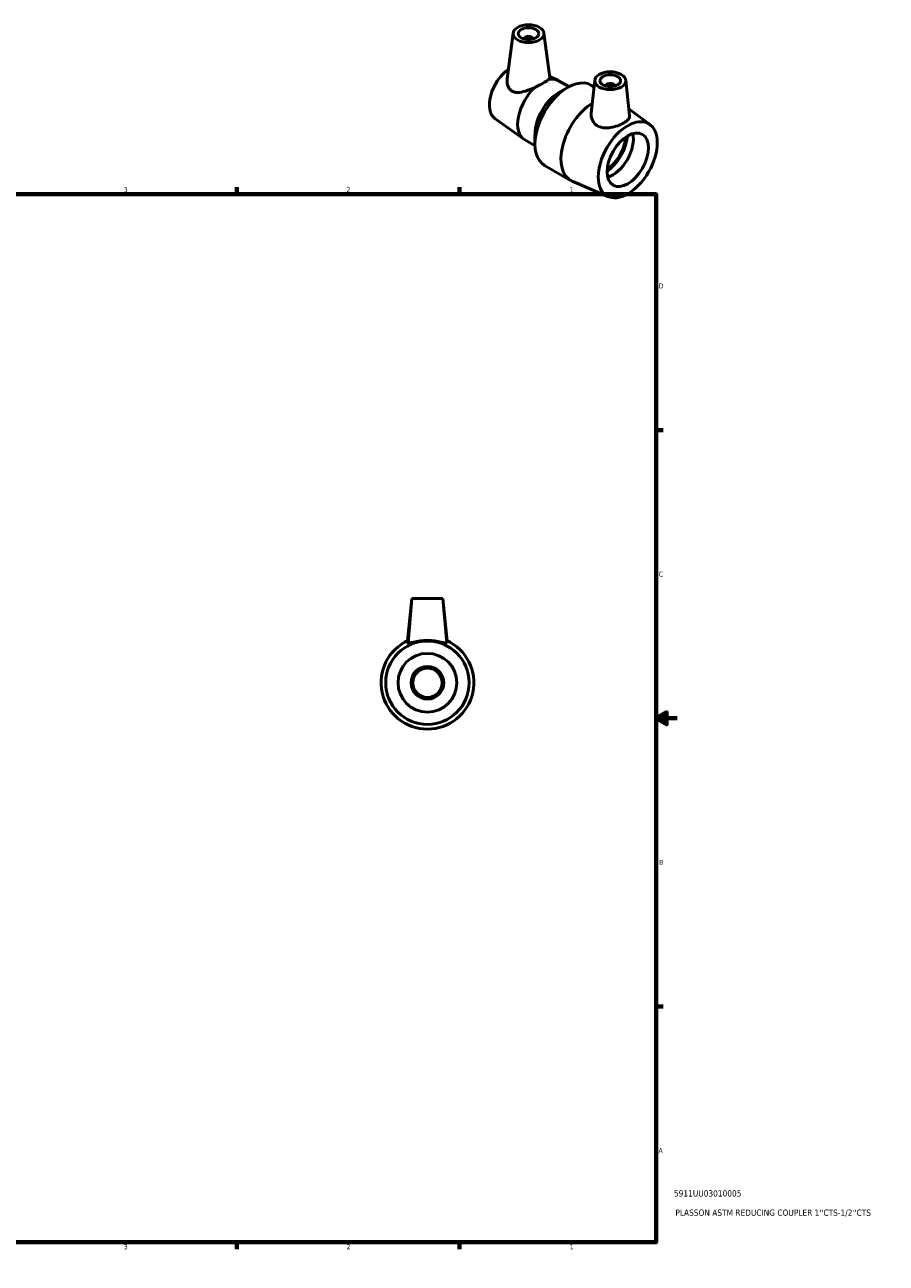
# Model space of a CAD drawing. Header units: inches. Extents: x 0.1 to 37.9, y 0.6 to 28.4.
# Tile 4 of 4: x 21.5 to 37.9, y 0.6 to 24.2. Entities that reach past the tile are written whole.
import ezdxf

# ---------------------------------------------------------------- set-up
doc = ezdxf.new("R2010")
doc.units = ezdxf.units.IN
doc.header["$MEASUREMENT"] = 0
for name, color, linetype, lineweight in [('Border (ANSI)', 7, 'Continuous', 70), ('Title (ANSI)', 7, 'Continuous', 50), ('Visible (ANSI)', 7, 'Continuous', 50)]:
    doc.layers.add(name, color=color, linetype=linetype, lineweight=lineweight)
doc.styles.add('Note Text (ANSI)', font='tahoma.ttf')
doc.styles.add('Text Style29', font='tahoma.ttf')

# ---------------------------------------------------------------- blocks, each defined once
blk = doc.blocks.new('Borders Default Border')
at = {"layer": 'Border (ANSI)'}
for p, q in [((4.25, 21), (4.25, 21.134)), ((8.5, 21), (8.5, 21.134)), ((12.75, 21), (12.75, 21.134)), ((21.25, 21), (21.25, 21.134)), ((25.5, 21), (25.5, 21.134)), ((29.75, 21), (29.75, 21.134)), ((0.5, 16.5), (0.366, 16.5)), ((33.5, 16.5), (33.634, 16.5)), ((0.5, 5.5), (0.366, 5.5)), ((33.5, 5.5), (33.634, 5.5)), ((4.25, 1), (4.25, 0.866)), ((8.5, 1), (8.5, 0.866)), ((12.75, 1), (12.75, 0.866)), ((21.25, 1), (21.25, 0.866)), ((25.5, 1), (25.5, 0.866)), ((29.75, 1), (29.75, 0.866))]:
    blk.add_line(p, q, dxfattribs=at)
at = {"layer": 'Border (ANSI)', "flags": 128}
for points in [[(17, 21.4), (17, 21), (16.885, 21.2), (17.115, 21.2), (17, 21)], [(0.5, 1), (0.5, 21), (33.5, 21), (33.5, 1), (0.5, 1)], [(0.1, 11), (0.5, 11), (0.3, 11.115), (0.3, 10.885), (0.5, 11)], [(33.9, 11), (33.5, 11), (33.7, 11.115), (33.7, 10.885), (33.5, 11)], [(17, 0.6), (17, 1), (16.885, 0.8), (17.115, 0.8), (17, 1)]]:
    blk.add_lwpolyline(points, dxfattribs=at)
at = {"layer": 'Border (ANSI)', "color": 5, "true_color": 0x0000ff, "char_height": 0.0945, "attachment_point": 7, "style": 'Note Text (ANSI)'}
for s, insert in [('8', (2.094, 21.038)), ('7', (6.346, 21.04)), ('6', (10.595, 21.038)), ('5', (14.847, 21.038)), ('4', (19.092, 21.04)), ('3', (23.346, 21.038)), ('2', (27.596, 21.04)), ('1', (31.854, 21.04)), ('D', (0.378, 19.203)), ('D', (33.553, 19.203)), ('C', (0.378, 13.701)), ('C', (33.552, 13.701)), ('B', (0.384, 8.203)), ('B', (33.558, 8.203)), ('A', (0.373, 2.703)), ('A', (33.547, 2.703)), ('8', (2.094, 0.863)), ('7', (6.346, 0.866)), ('6', (10.595, 0.864)), ('5', (14.847, 0.864)), ('4', (19.092, 0.866)), ('3', (23.346, 0.864)), ('2', (27.596, 0.866)), ('1', (31.854, 0.866))]:
    blk.add_mtext(s, dxfattribs=dict(at, insert=insert))
blk = doc.blocks.new('Title Blocks ANSI - Large')
at = {"layer": 'Title (ANSI)', "color": 5, "true_color": 0x0000ff, "style": 'Text Style29'}
for tag, p in [('PART_NUMBER_001', (0.341, 0.873)), ('DESCRIPTION_001', (0.369, 0.505))]:
    blk.add_attdef(tag, p, '', height=0.12, dxfattribs=at)

msp = doc.modelspace()

# ---------------------------------------------------------------- linework, layer by layer
at = {"layer": 'Visible (ANSI)'}
for p, q in [((30.772, 24.076), (30.66, 23.202)), ((30.988, 23.967), (30.988, 23.96)), ((31.145, 23.967), (31.145, 23.96)), ((31.361, 24.076), (31.471, 23.226)), ((31.468, 23.246), (31.624, 23.175)), ((31.642, 23.166), (31.839, 23.053)), ((32.331, 23.176), (32.263, 22.545)), ((32.921, 23.176), (32.994, 22.493)), ((31.648, 22.942), (31.813, 23.038)), ((32.258, 23.083), (32.317, 23.048)), ((32.547, 23.069), (32.547, 23.062)), ((32.705, 23.069), (32.705, 23.062)), ((33.384, 22.33), (32.979, 22.632)), ((30.425, 22.443), (30.976, 22.051)), ((30.994, 22.039), (31.191, 21.926)), ((31.19, 22.147), (31.19, 21.956)), ((31.374, 21.549), (31.869, 21.264)), ((32.591, 20.953), (31.901, 21.248)), ((28.843, 13.288), (28.757, 12.477)), ((28.843, 13.288), (28.768, 12.435)), ((28.843, 13.288), (29.433, 13.288)), ((29.433, 13.288), (29.508, 12.435)), ((29.433, 13.288), (29.518, 12.477))]:
    msp.add_line(p, q, dxfattribs=at)
for radius in [0.796, 0.56, 0.311, 0.28]:
    msp.add_circle((29.138, 11.678), radius, dxfattribs=at)
msp.add_arc((29.138, 11.678), 0.885, 114.4017, 65.5983, dxfattribs=at)
for centre, major_axis, ratio in [((31.067, 24.064), (-0.295, 0), 0.575862), ((31.067, 24.064), (0.197, 0), 0.575862), ((32.626, 23.166), (-0.295, 0), 0.575862), ((32.626, 23.166), (-0.197, 0), 0.575862), ((32.96, 21.657), (0.397, 0.69), 0.578093), ((32.96, 21.657), (0.279, 0.485), 0.578093)]:
    msp.add_ellipse(centre, major_axis=major_axis, ratio=ratio, dxfattribs=at)
for centre, major_axis, ratio, start_param, end_param in [((31.067, 23.967), (-0.0787, 0), 0.575862, 2.972903, 6.451874), ((30.733, 22.94), (-0.292, -0.507), 0.578093, 4.044534, 6.22754), ((31.816, 22.316), (0.442, 0.767), 0.578093, 0, 3.141593), ((31.318, 22.603), (0.324, 0.563), 0.578093, 0, 0.501452), ((31.318, 22.603), (-0.324, -0.563), 0.578093, 4.20707, 6.283185), ((31.65, 22.412), (-0.324, -0.563), 0.578093, 3.928925, 5.495853), ((32.626, 23.069), (-0.0787, 0), 0.575862, 2.972903, 6.451874), ((32.311, 22.031), (-0.442, -0.767), 0.578093, 3.967635, 6.351539), ((32.527, 21.906), (0.301, 0.523), 0.578093, 4.011384, 5.413394), ((32.527, 21.906), (0.279, 0.485), 0.578093, 4.022352, 5.402426), ((32.672, 21.823), (0.279, 0.485), 0.578093, 3.681607, 5.743171)]:
    msp.add_ellipse(centre, major_axis=major_axis, ratio=ratio, start_param=start_param, end_param=end_param, dxfattribs=at)
for points, knots in [([(30.756, 22.965), (30.739, 22.974), (30.723, 22.987), (30.697, 23.018), (30.686, 23.037), (30.661, 23.096), (30.655, 23.141), (30.658, 23.189), (30.659, 23.196), (30.66, 23.202)], [0, 0, 0, 0, 0.1949221, 0.1949221, 0.3898443, 0.3898443, 0.7796886, 0.7796886, 0.8414182, 0.8414182, 0.8414182, 0.8414182]), ([(31.19, 23.039), (31.197, 23.042), (31.203, 23.045), (31.261, 23.073), (31.308, 23.098), (31.385, 23.142), (31.417, 23.163), (31.441, 23.183), (31.444, 23.185), (31.446, 23.187)], [1.2379772, 1.2379772, 1.2379772, 1.2379772, 1.2901765, 1.2901765, 1.7029655, 1.7029655, 2.1157545, 2.1157545, 2.1679538, 2.1679538, 2.1679538, 2.1679538]), ([(31.471, 23.226), (31.471, 23.225), (31.471, 23.224), (31.47, 23.213), (31.462, 23.201), (31.446, 23.187)], [3.9424141, 3.9424141, 3.9424141, 3.9424141, 3.9922706, 3.9922706, 4.3528603, 4.3528603, 4.3528603, 4.3528603]), ([(31.19, 23.039), (31.145, 23.018), (31.098, 22.999), (31.002, 22.964), (30.946, 22.948), (30.868, 22.94), (30.843, 22.94), (30.797, 22.947), (30.775, 22.954), (30.756, 22.965)], [-1.237977, -1.237977, -1.237977, -1.237977, -0.877387, -0.877387, -0.438694, -0.438694, -0.219347, -0.219347, 0, 0, 0, 0]), ([(32.994, 22.493), (32.994, 22.488), (32.994, 22.484), (32.993, 22.46), (32.983, 22.44), (32.944, 22.399), (32.916, 22.379), (32.852, 22.342), (32.812, 22.323), (32.724, 22.291), (32.677, 22.278), (32.588, 22.264), (32.541, 22.262), (32.452, 22.274), (32.411, 22.288), (32.341, 22.331), (32.311, 22.363), (32.272, 22.438), (32.262, 22.48), (32.262, 22.527), (32.263, 22.536), (32.264, 22.545)], [0.60964, 0.60964, 0.60964, 0.60964, 0.68387, 0.68387, 1.029091, 1.029091, 1.374312, 1.374312, 1.719533, 1.719533, 2.064754, 2.064754, 2.406689, 2.406689, 2.748624, 2.748624, 3.123877, 3.123877, 3.499129, 3.499129, 3.581315, 3.581315, 3.581315, 3.581315]), ([(29.508, 12.433), (29.506, 12.429), (29.495, 12.43), (29.455, 12.438), (29.426, 12.446), (29.361, 12.462), (29.32, 12.47), (29.232, 12.482), (29.183, 12.485), (29.093, 12.485), (29.044, 12.482), (28.956, 12.47), (28.915, 12.462), (28.85, 12.446), (28.821, 12.438), (28.781, 12.43), (28.77, 12.429), (28.768, 12.434), (28.768, 12.434), (28.768, 12.435)], [0, 0, 0, 0, 0.341935, 0.341935, 0.68387, 0.68387, 1.029091, 1.029091, 1.374312, 1.374312, 1.719533, 1.719533, 2.064754, 2.064754, 2.406689, 2.406689, 2.748624, 2.748624, 2.795534, 2.795534, 2.795534, 2.795534])]:
    msp.add_open_spline(points, degree=3, knots=knots, dxfattribs=at)
msp.add_open_spline([(29.508, 12.435), (29.508, 12.434), (29.508, 12.434), (29.508, 12.433)], degree=3, dxfattribs=at)

# ---------------------------------------------------------------- block references
msp.add_blockref('Borders Default Border', (0, 0))
msp.add_blockref('Title Blocks ANSI - Large', (33.5, 1)).add_auto_attribs({'PART_NUMBER_001': '5911UU03010005', 'DESCRIPTION_001': "PLASSON ASTM REDUCING COUPLER 1''CTS-1/2''CTS"})

doc.saveas('drawing.dxf')
